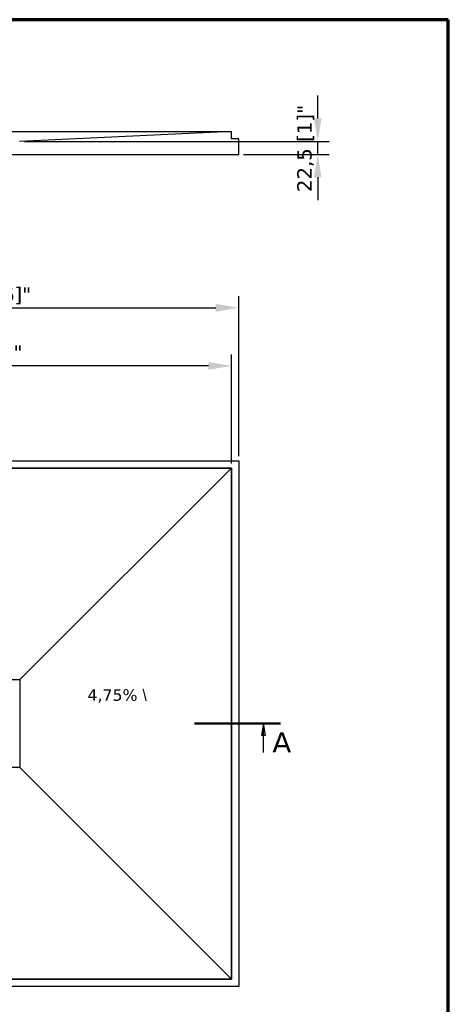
# Model space of a CAD drawing. Header units: millimetres. Extents: x -4572 to 4572, y -200 to 2910.
# Tile 13 of 14: x 1294 to 2040, y 1197 to 2910. Entities that reach past the tile are written whole.
import ezdxf

# ---------------------------------------------------------------- set-up
doc = ezdxf.new("R2010")
doc.units = ezdxf.units.MM
doc.header["$LTSCALE"] = 10
doc.linetypes.add('CHAIN', pattern=[0.3543, 0.2362, -0.0295, 0.0591, -0.0295])
doc.layers.get('0').update_dxf_attribs({"lineweight": 25})
for name, color, linetype, lineweight in [('_Sichtbarkanten', 7, 'Continuous', 25), ('Bemaßung (ISO)', 7, 'Continuous', 25), ('Rahmen (ISO)', 7, 'Continuous', 70), ('Schnittlinie (ISO)', 7, 'CHAIN', 25), ('Symbol (ISO)', 7, 'Continuous', 25)]:
    doc.layers.add(name, color=color, linetype=linetype, lineweight=lineweight)
doc.styles.add('Bezeichnungstext (DIN)', font='verdana.ttf')
doc.styles.add('Notiztext (ISO)', font='verdana.ttf')
doc.styles.add('Pfeiltext', font='verdana.ttf')
doc.dimstyles.new('wedi A-Kon_F&E', dxfattribs={"dimscale": 10, "dimtxt": 2.5, "dimasz": 4, "dimexe": 2, "dimexo": 0.8, "dimgap": 0.3, "dimtad": 1, "dimdec": 1, "dimrnd": 1e-08, "dimtxsty": 'Notiztext (ISO)', "dimcen": 0.09, "dimclrd": 7, "dimclre": 7, "dimclrt": 256, "dimadec": 0, "dimazin": 2, "dimtfac": 0.6, "dimtmove": 0, "dimatfit": 3, "dimfxl": 1, "dimtolj": 1, "dimlwd": -1, "dimlwe": -1, "dimarcsym": 0})

# ---------------------------------------------------------------- blocks, each defined once
blk = doc.blocks.new('Ränder wedi_Zeichnungsrahmen')
at = {"layer": 'Rahmen (ISO)'}
for p, q in [((204, 291), (20, 291)), ((204, 6), (204, 291))]:
    blk.add_line(p, q, dxfattribs=at)
blk = doc.blocks.new('2DTransSchnitt0')
at = {"layer": 'Schnittlinie (ISO)', "linetype": 'Continuous', "lineweight": 50}
for p, q in [((69.56, 168.56), (84.56, 168.56)), ((159.82, 168.56), (174.82, 168.56))]:
    blk.add_line(p, q, dxfattribs=at)
at = {"layer": 'Schnittlinie (ISO)', "linetype": 'Continuous'}
for p, q in [((72.56, 168.56), (72.21, 166.56)), ((72.56, 166.56), (72.56, 168.56)), ((72.91, 166.56), (72.56, 168.56)), ((171.82, 168.56), (171.47, 166.56)), ((171.82, 166.56), (171.82, 168.56)), ((172.17, 166.56), (171.82, 168.56)), ((72.21, 166.56), (72.91, 166.56)), ((72.56, 163.56), (72.56, 166.56)), ((171.47, 166.56), (172.17, 166.56)), ((171.82, 163.56), (171.82, 166.56))]:
    blk.add_line(p, q, dxfattribs=at)
at = {"layer": 'Schnittlinie (ISO)', "linetype": 'Continuous', "flags": 128}
for points in [[(72.91, 166.56), (72.56, 168.56), (72.21, 166.56), (72.91, 166.56)], [(172.17, 166.56), (171.82, 168.56), (171.47, 166.56), (172.17, 166.56)]]:
    blk.add_lwpolyline(points, dxfattribs=at)
at = {"layer": 'Schnittlinie (ISO)'}
for points in [[(72.91, 166.56), (72.56, 168.56), (72.21, 166.56), (72.91, 166.56)], [(172.17, 166.56), (171.82, 168.56), (171.47, 166.56), (172.17, 166.56)]]:
    blk.add_solid(points, dxfattribs=at)
at = {"layer": 'Schnittlinie (ISO)', "char_height": 3.5, "attachment_point": 7, "style": 'Bezeichnungstext (DIN)'}
for insert in [(67.83, 163.56), (173.38, 163.56)]:
    blk.add_mtext('A', dxfattribs=dict(at, insert=insert))
blk = doc.blocks.new('*D31')
at = {"layer": 'Bemaßung (ISO)', "color": 7, "transparency": 16777216}
for p, q in [((761, 2150.8), (761, 2428.9)), ((1675.4, 2150.8), (1675.4, 2428.9)), ((801, 2408.9), (1635.4, 2408.9))]:
    blk.add_line(p, q, dxfattribs=at)
for points in [[(801, 2415.6), (801, 2402.2), (761, 2408.9)], [(1635.4, 2415.6), (1635.4, 2402.2), (1675.4, 2408.9)]]:
    blk.add_solid(points, dxfattribs=at)
at = {"layer": 'Defpoints', "color": 0, "transparency": 16777216}
for p in [(1675.4, 2408.9), (761, 2142.8), (1675.4, 2142.8)]:
    blk.add_point(p, dxfattribs=at)
at = {"layer": 'Bemaßung (ISO)', "transparency": 16777216, "insert": (1119.1, 2444.6), "char_height": 25, "attachment_point": 1, "style": 'Notiztext (ISO)'}
blk.add_mtext('\\A1;914,4 [36]"', dxfattribs=at)
blk = doc.blocks.new('*D33')
at = {"layer": 'Bemaßung (ISO)', "color": 7, "transparency": 16777216}
for p, q in [((773.7, 2138.1), (773.7, 2327.7)), ((1662.7, 2138.1), (1662.7, 2327.7)), ((1622.7, 2307.7), (813.7, 2307.7))]:
    blk.add_line(p, q, dxfattribs=at)
for points in [[(813.7, 2314.4), (813.7, 2301.1), (773.7, 2307.7)], [(1622.7, 2314.4), (1622.7, 2301.1), (1662.7, 2307.7)]]:
    blk.add_solid(points, dxfattribs=at)
at = {"layer": 'Defpoints', "color": 0, "transparency": 16777216}
for p in [(773.7, 2307.7), (773.7, 2130.1), (1662.7, 2130.1)]:
    blk.add_point(p, dxfattribs=at)
at = {"layer": 'Bemaßung (ISO)', "transparency": 16777216, "insert": (1136.4, 2343.4), "char_height": 25, "attachment_point": 1, "style": 'Notiztext (ISO)'}
blk.add_mtext('\\A1;889 [35]"', dxfattribs=at)
blk = doc.blocks.new('*D34')
at = {"layer": 'Bemaßung (ISO)', "color": 7, "transparency": 16777216}
for p, q in [((1812.8, 2738.3), (1812.8, 2778.3)), ((1302.6, 2698.3), (1832.8, 2698.3)), ((1812.8, 2675.8), (1812.8, 2698.3)), ((1683.4, 2675.8), (1832.8, 2675.8)), ((1812.8, 2635.8), (1812.8, 2595.8))]:
    blk.add_line(p, q, dxfattribs=at)
for points in [[(1806.1, 2738.3), (1819.4, 2738.3), (1812.8, 2698.3)], [(1806.1, 2635.8), (1819.4, 2635.8), (1812.8, 2675.8)]]:
    blk.add_solid(points, dxfattribs=at)
at = {"layer": 'Defpoints', "color": 0, "transparency": 16777216}
for p in [(1294.6, 2698.3), (1812.8, 2698.3), (1675.4, 2675.8)]:
    blk.add_point(p, dxfattribs=at)
at = {"layer": 'Bemaßung (ISO)', "transparency": 16777216, "insert": (1777.1, 2610.2), "char_height": 25, "attachment_point": 1, "rotation": 90, "style": 'Notiztext (ISO)'}
blk.add_mtext('\\A1;22,5 [1]"', dxfattribs=at)

msp = doc.modelspace()

# ---------------------------------------------------------------- linework, layer by layer
at = {"layer": '_Sichtbarkanten'}
for p, q in [((773.69, 2715.75), (1662.63, 2715.75)), ((1662.63, 2715.75), (1294.63, 2698.25)), ((1662.66, 2715.75), (1662.63, 2715.75)), ((1662.66, 2703.05), (1662.66, 2715.75)), ((1294.63, 2698.25), (1293.66, 2698.25)), ((1675.36, 2703.05), (1662.66, 2703.05)), ((1675.36, 2675.75), (1675.36, 2703.05)), ((1279.16, 2675.75), (1675.36, 2675.75)), ((760.96, 2142.85), (1675.36, 2142.85)), ((1675.36, 2142.85), (1675.36, 1228.45)), ((1662.66, 2130.15), (773.66, 2130.15)), ((773.69, 2130.12), (1662.63, 2130.12)), ((1662.63, 2130.12), (1294.63, 1762.12)), ((1662.63, 2130.12), (1662.63, 1241.18)), ((1662.66, 1241.15), (1662.66, 2130.15)), ((1141.69, 1762.12), (1294.63, 1762.12)), ((1294.63, 1762.12), (1294.63, 1609.18)), ((1294.63, 1609.18), (1141.69, 1609.18)), ((1662.63, 1241.18), (1294.63, 1609.18)), ((773.66, 1241.15), (1662.66, 1241.15)), ((1662.63, 1241.18), (773.69, 1241.18)), ((1675.36, 1228.45), (760.96, 1228.45))]:
    msp.add_line(p, q, dxfattribs=at)

# ---------------------------------------------------------------- block references
at = {"xscale": 10, "yscale": 10, "zscale": 10}
msp.add_blockref('Ränder wedi_Zeichnungsrahmen', (0, 0), dxfattribs=at)
at = {"layer": 'Schnittlinie (ISO)', "xscale": 10, "yscale": 10, "zscale": 10}
msp.add_blockref('2DTransSchnitt0', (0, 0), dxfattribs=at)

# ---------------------------------------------------------------- texts
at = {"layer": 'Symbol (ISO)', "insert": (1412, 1745.34), "char_height": 20, "width": 191.8509, "attachment_point": 1, "style": 'Pfeiltext'}
msp.add_mtext('\\fVerdana|b0|i0;\\H20.0000;4,75% \\fAIGDT|b0|i0;\\H20.0000;\\\\', dxfattribs=at)

# ---------------------------------------------------------------- dimensions: what is measured, and where the dimension line sits
at = {"layer": 'Bemaßung (ISO)', "color": 7}
for base, p1, p2, angle, override, picture, middle in [((1812.76, 2698.25), (1675.36, 2675.75), (1294.63, 2698.25), 270, {"dimgap": 0.3, "dimdec": 1, "dimtol": 0, "dimlim": 0, "dimtp": 0, "dimtm": 0, "dimtdec": 2, "dimtofl": 1, "dimatfit": 1}, '*D34', (1812.76, 2687)), ((1675.36, 2408.91), (760.96, 2142.85), (1675.36, 2142.85), 180, {"dimgap": 0.3, "dimdec": 1, "dimtol": 0, "dimlim": 0, "dimtp": 0, "dimtm": 0, "dimtdec": 2, "dimtofl": 0, "dimatfit": 1}, '*D31', (1218.16, 2408.91)), ((773.66, 2307.74), (1662.66, 2130.15), (773.66, 2130.15), 180, {"dimgap": 0.3, "dimdec": 1, "dimtol": 0, "dimlim": 0, "dimtp": 0, "dimtm": 0, "dimtdec": 2, "dimtofl": 0, "dimatfit": 1}, '*D33', (1218.16, 2307.74))]:
    dim = msp.add_linear_dim(base=base, p1=p1, p2=p2, angle=angle, text='<>"', dimstyle='wedi A-Kon_F&E', override=override, dxfattribs=at)
    dim.commit()
    dim.dimension.update_dxf_attribs({"geometry": picture, "text_midpoint": middle, "dimtype": 160})

doc.saveas('drawing.dxf')
